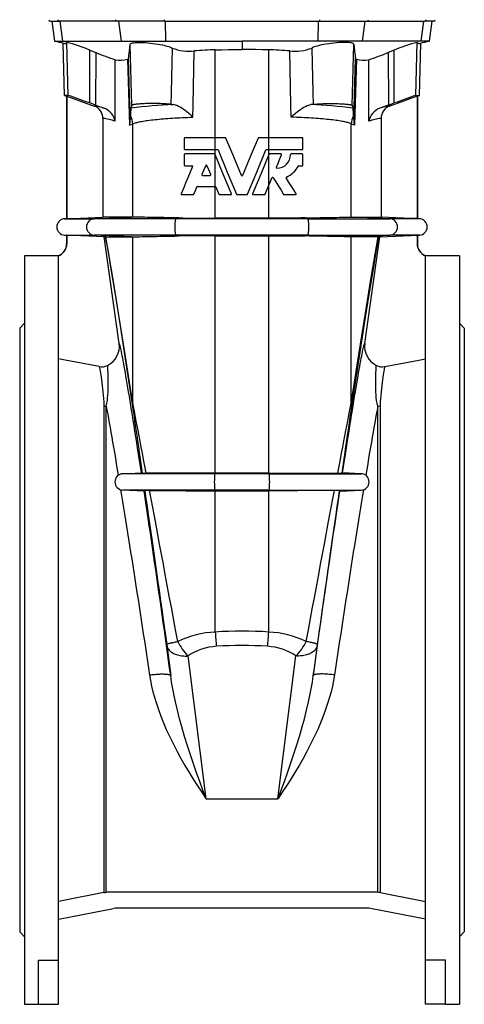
# Model space of a CAD drawing. Extents: x 58 to 859, y -276 to 1179.
# Tile 2 of 4: x 58 to 328, y 245 to 844. Entities that reach past the tile are written whole.
import ezdxf

# ---------------------------------------------------------------- set-up
doc = ezdxf.new("R2010")
doc.units = 0
doc.layers.get('0').update_dxf_attribs({"linetype": 'CONTINUOUS'})

msp = doc.modelspace()

# ---------------------------------------------------------------- linework, layer by layer
at = {"color": 7, "linetype": 'CONTINUOUS'}
for p, q in [((76.76, 842.58), (82.15, 842.58)), ((77.66, 842.58), (79.34, 830.58)), ((117.13, 842.58), (82.15, 842.58)), ((146.14, 842.58), (117.13, 842.58)), ((146.14, 842.58), (240.18, 842.58)), ((240.18, 842.58), (269.19, 842.58)), ((269.19, 842.58), (304.17, 842.58)), ((309.55, 842.58), (304.17, 842.58)), ((306.97, 830.58), (308.66, 842.58)), ((79.54, 830.53), (79.34, 830.58)), ((85.42, 797.58), (84.59, 829.18)), ((146.98, 830.58), (146.98, 830.58)), ((193.16, 830.58), (193.16, 825.54)), ((239.34, 830.58), (239.34, 830.58)), ((300.89, 797.58), (301.72, 829.18)), ((306.78, 830.53), (306.97, 830.58)), ((100.66, 825.1), (104.35, 823.64)), ((285.66, 825.1), (281.96, 823.64)), ((85.42, 797.58), (86.66, 797.14)), ((87.53, 797.58), (85.42, 797.58)), ((86.66, 797.14), (86.79, 797.14)), ((86.66, 797.14), (86.66, 722.63)), ((86.79, 797.14), (103.41, 791.09)), ((86.79, 797.14), (86.79, 722.64)), ((299.53, 797.14), (282.9, 791.09)), ((298.79, 797.58), (300.89, 797.58)), ((299.66, 797.14), (299.53, 797.14)), ((299.53, 797.14), (299.53, 722.64)), ((300.89, 797.58), (299.66, 797.14)), ((299.66, 797.14), (299.66, 722.63)), ((104.23, 791.63), (100.66, 792.93)), ((126.19, 791.48), (125.72, 789.78)), ((260.13, 791.48), (260.59, 789.78)), ((282.09, 791.63), (285.66, 792.93)), ((108.68, 783.57), (108.68, 723.59)), ((277.64, 783.57), (277.64, 723.59)), ((158.13, 771.42), (158.13, 764.94)), ((176.84, 771.78), (158.49, 771.78)), ((183.09, 771.78), (176.84, 771.78)), ((209.48, 771.78), (203.23, 771.78)), ((229.77, 771.78), (209.48, 771.78)), ((230.13, 764.94), (230.13, 771.42)), ((158.13, 761.57), (158.13, 755.09)), ((158.49, 764.58), (176.84, 764.58)), ((176.5, 761.93), (158.49, 761.93)), ((176.84, 764.58), (178.28, 764.58)), ((176.84, 761.7), (176.84, 761.71)), ((208.04, 764.58), (209.48, 764.58)), ((209.48, 764.58), (229.77, 764.58)), ((209.48, 761.71), (209.48, 761.7)), ((216.83, 761.93), (209.81, 761.93)), ((229.77, 761.93), (222.92, 761.93)), ((230.13, 755.09), (230.13, 761.57)), ((158.49, 754.73), (162.72, 754.73)), ((227.7, 754.73), (229.77, 754.73)), ((169.18, 748.92), (173.8, 748.92)), ((166.13, 742.26), (176.84, 742.26)), ((176.84, 742.26), (176.85, 742.26)), ((207.22, 737.45), (209.48, 742.88)), ((156.54, 737.22), (163.56, 737.22)), ((177.19, 742.04), (179.09, 737.45)), ((179.42, 737.22), (186.44, 737.22)), ((190.09, 737.22), (196.22, 737.22)), ((199.88, 737.22), (206.89, 737.22)), ((218.75, 737.22), (225.77, 737.22)), ((86.66, 722.63), (85.44, 722.58)), ((86.66, 722.63), (86.79, 722.64)), ((126.04, 723.59), (108.68, 723.59)), ((126.86, 723.59), (126.04, 723.59)), ((209.39, 722.9), (176.92, 722.9)), ((259.46, 723.59), (260.27, 723.59)), ((260.27, 723.59), (277.64, 723.59)), ((299.66, 722.63), (299.53, 722.64)), ((300.88, 722.58), (299.66, 722.63)), ((85.44, 712.59), (86.66, 712.54)), ((86.79, 712.53), (86.66, 712.54)), ((86.66, 712.54), (86.66, 707.5)), ((86.79, 712.53), (86.79, 707.42)), ((176.92, 712.27), (209.39, 712.27)), ((299.53, 712.53), (299.66, 712.54)), ((299.53, 712.53), (299.53, 707.42)), ((299.66, 712.54), (300.88, 712.59)), ((299.66, 712.54), (299.66, 707.5)), ((110.15, 711.57), (109.46, 711.54)), ((118.56, 646.81), (109.46, 711.54)), ((110.39, 711.58), (126.04, 711.58)), ((126.04, 711.58), (126.86, 711.58)), ((260.27, 711.58), (259.46, 711.58)), ((275.92, 711.58), (260.27, 711.58)), ((267.76, 646.81), (276.85, 711.54)), ((276.17, 711.57), (276.85, 711.54)), ((81.66, 700.08), (61.16, 700.08)), ((61.16, 700.08), (61.16, 245.08)), ((81.66, 271.92), (81.66, 700.08)), ((325.16, 700.08), (304.66, 700.08)), ((304.66, 271.92), (304.66, 700.08)), ((325.16, 700.08), (325.16, 245.08)), ((61.16, 659.08), (58.16, 656.08)), ((328.16, 656.08), (325.16, 659.08)), ((58.16, 656.08), (58.16, 289.08)), ((328.16, 656.08), (328.16, 289.08)), ((120.74, 567.58), (132.2, 568.08)), ((177.07, 567.9), (176.92, 567.9)), ((209.25, 567.9), (177.07, 567.9)), ((209.25, 567.9), (209.39, 567.9)), ((265.58, 567.58), (254.12, 568.08)), ((133.75, 557.02), (120.74, 557.59)), ((133.75, 557.02), (133.75, 557.02)), ((176.92, 557.27), (177.07, 557.27)), ((177.07, 557.27), (209.25, 557.27)), ((209.39, 557.27), (209.25, 557.27)), ((252.56, 557.02), (265.58, 557.59)), ((252.56, 557.02), (252.56, 557.02)), ((275.59, 313.16), (110.72, 313.16)), ((81.66, 296.89), (115.16, 303.4)), ((269.24, 303.58), (117.07, 303.58)), ((304.66, 296.89), (271.15, 303.4)), ((58.16, 289.08), (61.16, 286.08)), ((325.16, 286.08), (328.16, 289.08)), ((69.66, 271.92), (81.66, 271.92)), ((69.66, 245.08), (69.66, 271.92)), ((81.66, 245.08), (81.66, 271.92)), ((316.66, 271.92), (304.66, 271.92)), ((304.66, 245.08), (304.66, 271.92)), ((316.66, 245.08), (316.66, 271.92)), ((61.16, 245.08), (69.66, 245.08)), ((69.66, 245.08), (81.66, 245.08)), ((316.66, 245.08), (304.66, 245.08)), ((316.66, 245.08), (325.16, 245.08))]:
    msp.add_line(p, q, dxfattribs=at)
at = {"color": 8, "linetype": 'CONTINUOUS'}
for p, q in [((84.42, 830.58), (82.75, 842.58)), ((119.9, 830.58), (118.39, 842.58)), ((146.98, 830.58), (146.72, 842.58)), ((239.34, 830.58), (239.59, 842.58)), ((266.41, 830.58), (267.92, 842.58)), ((301.89, 830.58), (303.57, 842.58)), ((87.53, 797.58), (86.69, 829.73)), ((126.19, 791.48), (125.22, 828.41)), ((260.13, 791.48), (261.1, 828.41)), ((298.79, 797.58), (299.63, 829.73)), ((100.66, 792.93), (100.66, 825.1)), ((104.35, 823.64), (104.23, 791.63)), ((125.32, 782.83), (124.21, 819.96)), ((176.92, 771.78), (176.92, 825.23)), ((209.39, 771.78), (209.39, 825.23)), ((261, 782.83), (262.11, 819.96)), ((281.96, 823.64), (282.09, 791.63)), ((285.66, 792.93), (285.66, 825.1)), ((116.07, 781.79), (116.21, 819.17)), ((123.59, 819.5), (124.74, 779.48)), ((262.72, 819.5), (261.57, 779.48)), ((270.25, 781.79), (270.11, 819.17)), ((124.74, 779.48), (126.86, 780.32)), ((126.86, 723.59), (126.86, 780.32)), ((259.46, 723.59), (259.46, 780.32)), ((261.57, 779.48), (259.46, 780.32)), ((176.84, 764.58), (176.84, 771.78)), ((209.48, 764.58), (209.48, 771.78)), ((176.84, 742.26), (176.84, 761.7)), ((176.92, 761.49), (176.92, 764.58)), ((209.39, 761.49), (209.39, 764.58)), ((209.48, 742.88), (209.48, 761.7)), ((176.92, 722.9), (176.92, 742.26)), ((209.39, 722.9), (209.39, 742.68)), ((85.44, 722.58), (103.38, 722.58)), ((103.38, 722.58), (126.04, 723.59)), ((153.2, 722.58), (103.38, 722.58)), ((153.2, 722.58), (154.7, 723.07)), ((233.12, 722.58), (153.2, 722.58)), ((233.12, 722.58), (231.61, 723.07)), ((233.12, 722.58), (282.93, 722.58)), ((282.93, 722.58), (260.27, 723.59)), ((300.88, 722.58), (282.93, 722.58)), ((85.44, 712.59), (103.38, 712.59)), ((153.2, 712.59), (103.38, 712.59)), ((126.04, 711.58), (103.38, 712.59)), ((233.12, 712.59), (153.2, 712.59)), ((154.7, 712.1), (153.2, 712.59)), ((176.92, 567.9), (176.92, 712.27)), ((209.39, 567.9), (209.39, 712.27)), ((231.61, 712.1), (233.12, 712.59)), ((233.12, 712.59), (282.93, 712.59)), ((260.27, 711.58), (282.93, 712.59)), ((300.88, 712.59), (282.93, 712.59)), ((86.79, 707.42), (86.66, 707.5)), ((126.86, 610.19), (126.86, 711.58)), ((259.46, 610.19), (259.46, 711.58)), ((299.53, 707.42), (299.66, 707.5)), ((109.2, 608.82), (109.2, 313.02)), ((110.72, 313.16), (110.72, 608.7)), ((275.59, 313.16), (275.59, 608.7)), ((277.12, 608.82), (277.12, 313.02)), ((176.67, 567.58), (120.74, 567.58)), ((176.67, 567.58), (177.07, 567.9)), ((209.65, 567.58), (176.67, 567.58)), ((209.65, 567.58), (209.25, 567.9)), ((209.65, 567.58), (265.58, 567.58)), ((176.67, 557.59), (120.74, 557.59)), ((209.65, 557.59), (176.67, 557.59)), ((177.07, 557.27), (176.67, 557.59)), ((176.92, 471.36), (176.92, 557.27)), ((209.25, 557.27), (209.65, 557.59)), ((209.39, 471.36), (209.39, 557.27)), ((209.65, 557.59), (265.58, 557.59)), ((147.52, 463.37), (149.84, 444.86)), ((238.8, 463.37), (236.47, 444.86)), ((171.3, 370.06), (160.39, 456.82)), ((215.02, 370.06), (225.93, 456.82)), ((171.3, 370.06), (215.02, 370.06))]:
    msp.add_line(p, q, dxfattribs=at)
at = {"color": 7, "linetype": 'CONTINUOUS', "flags": 128}
for points in [[(79.34, 830.58), (79.42, 830.58), (79.66, 830.58), (80.06, 830.58), (80.62, 830.58), (81.34, 830.58), (82.22, 830.58), (83.25, 830.58), (84.42, 830.58)], [(84.42, 830.58), (85.46, 830.58), (86.65, 830.58), (88, 830.58), (89.51, 830.58), (91.19, 830.58), (93.04, 830.58), (95.04, 830.58), (97.19, 830.58), (99.49, 830.58), (101.94, 830.58), (104.54, 830.58), (107.3, 830.58), (110.22, 830.58), (113.3, 830.58), (116.53, 830.58), (119.9, 830.58)], [(119.9, 830.58), (120.78, 830.58), (121.73, 830.58), (122.77, 830.58), (123.92, 830.58), (125.15, 830.58), (126.45, 830.58)], [(125.22, 828.41), (125.33, 828.74), (125.61, 829.02), (126.05, 829.26), (126.65, 829.45), (127.4, 829.59), (128.3, 829.69), (129.32, 829.74), (130.46, 829.76), (131.69, 829.75), (133.02, 829.69), (134.43, 829.61), (135.89, 829.49), (137.39, 829.35), (138.92, 829.17), (140.44, 828.97), (141.97, 828.73), (143.46, 828.47), (144.88, 828.19), (146.26, 827.87), (147.54, 827.53), (148.71, 827.17), (149.8, 826.77), (150.74, 826.34)], [(126.45, 830.58), (127.08, 830.58), (128.43, 830.58), (129.86, 830.57), (131.33, 830.57), (132.9, 830.57), (134.53, 830.58), (136.2, 830.58)], [(136.2, 830.58), (137.13, 830.58), (139.48, 830.58), (141.9, 830.58), (144.42, 830.58), (146.98, 830.58)], [(146.98, 830.58), (154.61, 830.58), (162.26, 830.58), (169.94, 830.58), (177.67, 830.58), (185.41, 830.58), (193.16, 830.58)], [(239.34, 830.58), (231.71, 830.58), (224.05, 830.58), (216.38, 830.58), (208.65, 830.58), (200.9, 830.58), (193.16, 830.58)], [(261.1, 828.41), (260.98, 828.74), (260.71, 829.02), (260.27, 829.26), (259.67, 829.45), (258.92, 829.59), (258.02, 829.69), (257, 829.74), (255.86, 829.76), (254.62, 829.75), (253.29, 829.69), (251.89, 829.61), (250.43, 829.49), (248.92, 829.35), (247.39, 829.17), (245.87, 828.97), (244.35, 828.73), (242.86, 828.47), (241.43, 828.19), (240.06, 827.87), (238.77, 827.53), (237.6, 827.17), (236.52, 826.77), (235.58, 826.34)], [(250.12, 830.58), (249.19, 830.58), (246.84, 830.58), (244.42, 830.58), (241.9, 830.58), (239.34, 830.58)], [(259.87, 830.58), (259.24, 830.58), (257.88, 830.58), (256.46, 830.57), (254.98, 830.57), (253.41, 830.57), (251.79, 830.58), (250.12, 830.58)], [(266.41, 830.58), (265.54, 830.58), (264.58, 830.58), (263.54, 830.58), (262.39, 830.58), (261.17, 830.58), (259.87, 830.58)], [(301.89, 830.58), (300.86, 830.58), (299.67, 830.58), (298.31, 830.58), (296.8, 830.58), (295.12, 830.58), (293.28, 830.58), (291.28, 830.58), (289.12, 830.58), (286.83, 830.58), (284.38, 830.58), (281.77, 830.58), (279.02, 830.58), (276.09, 830.58), (273.01, 830.58), (269.79, 830.58), (266.41, 830.58)], [(306.97, 830.58), (306.89, 830.58), (306.65, 830.58), (306.25, 830.58), (305.69, 830.58), (304.97, 830.58), (304.09, 830.58), (303.07, 830.58), (301.89, 830.58)], [(176.92, 825.23), (180.98, 825.31), (185.03, 825.39), (189.1, 825.47), (193.16, 825.54)], [(209.39, 825.23), (205.34, 825.31), (201.28, 825.39), (197.22, 825.47), (193.16, 825.54)], [(104.23, 791.63), (104.97, 791.36), (106.44, 790.83), (107.91, 790.3), (108.72, 790), (109.52, 789.71)], [(149.92, 792.08), (149.44, 792.14), (148.92, 792.2), (148.36, 792.25), (147.76, 792.3), (147.13, 792.35), (146.47, 792.39), (145.78, 792.43), (145.06, 792.46), (144.32, 792.49), (143.56, 792.52), (142.78, 792.54), (141.99, 792.56), (141.19, 792.57), (140.38, 792.58), (139.56, 792.58), (138.74, 792.58), (137.92, 792.58), (137.11, 792.57), (136.31, 792.56), (135.51, 792.54), (134.74, 792.52), (133.97, 792.49), (133.23, 792.46), (132.52, 792.43), (131.83, 792.39), (131.17, 792.34), (130.54, 792.3), (129.94, 792.25), (129.39, 792.2), (128.87, 792.14), (128.39, 792.08), (127.95, 792.02), (127.56, 791.96), (127.22, 791.89), (126.92, 791.83), (126.67, 791.76), (126.48, 791.69), (126.33, 791.62), (126.23, 791.55), (126.19, 791.48)], [(149.92, 792.08), (150.6, 792), (151.38, 791.93)], [(163.32, 784.3), (163.31, 784.32), (162.01, 785.51), (160.66, 786.68), (159.66, 787.5), (158.64, 788.29), (157.61, 789.05), (156.56, 789.75), (155.58, 790.35), (154.59, 790.89), (153.61, 791.33), (152.84, 791.62), (152.09, 791.82), (151.38, 791.93)], [(222.99, 784.3), (223.01, 784.32), (224.31, 785.51), (225.66, 786.68), (226.65, 787.5), (227.67, 788.29), (228.71, 789.05), (229.75, 789.75), (230.74, 790.35), (231.73, 790.89), (232.71, 791.33), (233.48, 791.62), (234.22, 791.82), (234.93, 791.93)], [(236.4, 792.08), (235.71, 792), (234.93, 791.93)], [(236.4, 792.08), (236.88, 792.14), (237.4, 792.2), (237.96, 792.25), (238.55, 792.3), (239.18, 792.35), (239.84, 792.39), (240.53, 792.43), (241.25, 792.46), (241.99, 792.49), (242.75, 792.52), (243.53, 792.54), (244.32, 792.56), (245.13, 792.57), (245.94, 792.58), (246.76, 792.58), (247.58, 792.58), (248.39, 792.58), (249.21, 792.57), (250.01, 792.56), (250.8, 792.54), (251.58, 792.52), (252.34, 792.49), (253.08, 792.46), (253.8, 792.43), (254.49, 792.39), (255.15, 792.34), (255.78, 792.3), (256.37, 792.25), (256.93, 792.2), (257.45, 792.14), (257.93, 792.08), (258.36, 792.02), (258.75, 791.96), (259.1, 791.89), (259.39, 791.83), (259.64, 791.76), (259.84, 791.69), (259.99, 791.62), (260.08, 791.55), (260.13, 791.48)], [(282.09, 791.63), (281.35, 791.36), (279.87, 790.83), (278.41, 790.3), (277.59, 790), (276.79, 789.71)], [(192.83, 748.86), (188.12, 760.21), (183.42, 771.56)], [(202.89, 771.56), (198.19, 760.21), (193.49, 748.86)], [(186.77, 737.72), (181.8, 749.71), (176.84, 761.7)], [(178.61, 764.36), (184.18, 750.91), (189.76, 737.45)], [(196.56, 737.45), (202.13, 750.91), (207.7, 764.36)], [(209.48, 761.7), (204.51, 749.71), (199.55, 737.72)], [(214.02, 753.84), (215.07, 756.38), (216.11, 758.91), (217.16, 761.43)], [(163.05, 754.23), (161.65, 750.86), (160.27, 747.53), (158.9, 744.22), (157.55, 740.95), (156.21, 737.72)], [(171.16, 754.99), (170, 752.2), (168.85, 749.42)], [(174.13, 749.42), (172.98, 752.21), (171.82, 754.99)], [(209.48, 742.88), (210.42, 745.17), (211.37, 747.45)], [(212, 747.51), (213.63, 744.96), (215.24, 742.43), (216.85, 739.9), (218.45, 737.39)], [(226.07, 737.78), (224.56, 740.15), (223.03, 742.55), (221.49, 744.97), (219.94, 747.4)], [(163.89, 737.45), (164.84, 739.74), (165.79, 742.04)], [(86.79, 722.64), (90.53, 722.8), (108.68, 723.59)], [(154.7, 723.07), (152.36, 723.11), (150.08, 723.15), (147.88, 723.19), (145.7, 723.23), (143.61, 723.26), (141.62, 723.3), (139.53, 723.34), (137.57, 723.38), (135.74, 723.41), (134, 723.44), (132.4, 723.48), (130.96, 723.5), (129.7, 723.53), (128.59, 723.55), (127.64, 723.57), (126.86, 723.59)], [(154.7, 723.07), (157.17, 723.03), (159.69, 723), (162.26, 722.97), (164.94, 722.94), (167.66, 722.92), (170.41, 722.91), (173.65, 722.9), (176.92, 722.9)], [(231.61, 723.07), (229.15, 723.03), (226.63, 723), (224.06, 722.97), (221.38, 722.94), (218.66, 722.92), (215.91, 722.91), (212.67, 722.9), (209.39, 722.9)], [(231.61, 723.07), (233.96, 723.11), (236.23, 723.15), (238.44, 723.19), (240.61, 723.23), (242.7, 723.26), (244.7, 723.3), (246.79, 723.34), (248.75, 723.38), (250.58, 723.41), (252.32, 723.44), (253.91, 723.48), (255.35, 723.5), (256.62, 723.53), (257.72, 723.55), (258.67, 723.57), (259.46, 723.59)], [(299.53, 722.64), (295.79, 722.8), (277.64, 723.59)], [(109.46, 711.54), (90.53, 712.37), (86.79, 712.53)], [(176.92, 712.27), (173.92, 712.27), (170.93, 712.26), (167.97, 712.25), (164.96, 712.23), (162, 712.2), (159.09, 712.17), (156.88, 712.13), (154.7, 712.1)], [(209.39, 712.27), (212.4, 712.27), (215.39, 712.26), (218.35, 712.25), (221.36, 712.23), (224.32, 712.2), (227.22, 712.17), (229.44, 712.13), (231.61, 712.1)], [(276.85, 711.54), (295.79, 712.37), (299.53, 712.53)], [(110.39, 711.58), (110.2, 711.57), (110.15, 711.57)], [(126.86, 711.58), (127.62, 711.6), (128.53, 711.62), (129.61, 711.64), (130.87, 711.66), (132.3, 711.69), (133.88, 711.72), (135.56, 711.76), (137.38, 711.79), (139.33, 711.83), (141.46, 711.87), (143.73, 711.91), (146.1, 711.95), (148.14, 711.99), (150.25, 712.02), (152.45, 712.06), (154.7, 712.1)], [(259.46, 711.58), (258.7, 711.6), (257.78, 711.62), (256.71, 711.64), (255.44, 711.66), (254.01, 711.69), (252.43, 711.72), (250.75, 711.76), (248.93, 711.79), (246.99, 711.83), (244.85, 711.87), (242.59, 711.91), (240.21, 711.95), (238.17, 711.99), (236.06, 712.02), (233.87, 712.06), (231.61, 712.1)], [(275.92, 711.58), (276.12, 711.57), (276.17, 711.57)], [(106.42, 632.69), (85.75, 636.71), (81.66, 637.51)], [(279.89, 632.69), (300.57, 636.71), (304.66, 637.51)], [(132.2, 568.08), (132.39, 568.04), (132.59, 567.91)], [(176.92, 567.9), (173.92, 567.89), (170.92, 567.89), (167.96, 567.89), (164.95, 567.89), (161.99, 567.89), (159.09, 567.89), (156.33, 567.88), (153.65, 567.88), (151.04, 567.88), (148.46, 567.88), (145.97, 567.87), (143.6, 567.87), (141.25, 567.86), (139.04, 567.86), (136.94, 567.85), (135, 567.85)], [(209.39, 567.9), (212.4, 567.89), (215.39, 567.89), (218.35, 567.89), (221.36, 567.89), (224.33, 567.89), (227.23, 567.89), (229.99, 567.88), (232.67, 567.88), (235.27, 567.88), (237.86, 567.88), (240.34, 567.87), (242.71, 567.87), (245.06, 567.86), (247.28, 567.86), (249.37, 567.85), (251.31, 567.85)], [(254.12, 568.08), (253.93, 568.04), (253.73, 567.91)], [(134.13, 557.24), (133.95, 557.07), (133.75, 557.02)], [(136.99, 557.32), (139.05, 557.31), (141.24, 557.31), (143.61, 557.3), (146.11, 557.3), (148.53, 557.29), (151.04, 557.29), (153.64, 557.29), (156.4, 557.29), (159.24, 557.28), (162.15, 557.28), (164.52, 557.28), (166.93, 557.28), (169.36, 557.28), (171.87, 557.28), (174.39, 557.27), (176.92, 557.27)], [(249.32, 557.32), (247.27, 557.31), (245.07, 557.31), (242.7, 557.3), (240.21, 557.3), (237.79, 557.29), (235.28, 557.29), (232.67, 557.29), (229.91, 557.29), (227.07, 557.28), (224.16, 557.28), (221.79, 557.28), (219.38, 557.28), (216.95, 557.28), (214.45, 557.28), (211.92, 557.27), (209.39, 557.27)], [(252.19, 557.24), (252.37, 557.07), (252.56, 557.02)], [(109.2, 313.02), (85.75, 308.46), (81.66, 307.66)], [(109.2, 313.02), (110.05, 313.13), (110.72, 313.16)], [(277.12, 313.02), (276.27, 313.13), (275.59, 313.16)], [(277.12, 313.02), (300.56, 308.46), (304.66, 307.66)]]:
    msp.add_lwpolyline(points, dxfattribs=at)
at = {"color": 8, "linetype": 'CONTINUOUS', "flags": 128}
for points in [[(150.74, 826.34), (150.09, 799.28), (149.92, 792.08)], [(235.58, 826.34), (236.23, 799.28), (236.4, 792.08)], [(163.32, 784.3), (163.48, 791.67), (164.18, 824.59)], [(222.99, 784.3), (222.84, 791.67), (222.13, 824.59)], [(126.86, 780.32), (127.27, 780.49), (127.73, 780.65), (128.24, 780.81), (128.8, 780.98), (129.41, 781.14), (130.07, 781.29), (130.79, 781.45), (131.55, 781.6), (132.35, 781.76), (133.21, 781.9), (134.11, 782.05), (135.05, 782.19), (136.04, 782.33), (137.07, 782.47), (138.15, 782.6), (139.26, 782.73), (140.42, 782.86), (141.61, 782.98), (142.85, 783.1), (144.12, 783.21), (145.42, 783.33), (146.76, 783.43), (148.13, 783.53), (149.53, 783.63), (150.96, 783.73), (152.42, 783.81), (153.91, 783.9), (155.42, 783.98), (156.96, 784.05), (158.52, 784.12), (160.1, 784.19), (161.7, 784.25), (163.32, 784.3)], [(259.46, 780.32), (259.05, 780.49), (258.59, 780.65), (258.08, 780.81), (257.52, 780.98), (256.9, 781.14), (256.24, 781.29), (255.53, 781.45), (254.77, 781.6), (253.96, 781.76), (253.11, 781.9), (252.21, 782.05), (251.26, 782.19), (250.27, 782.33), (249.24, 782.47), (248.17, 782.6), (247.05, 782.73), (245.9, 782.86), (244.7, 782.98), (243.47, 783.1), (242.2, 783.21), (240.9, 783.33), (239.56, 783.43), (238.19, 783.53), (236.79, 783.63), (235.35, 783.73), (233.89, 783.81), (232.4, 783.9), (230.89, 783.98), (229.35, 784.05), (227.79, 784.12), (226.21, 784.19), (224.61, 784.25), (222.99, 784.3)], [(153.2, 712.59), (153.13, 712.64), (153.06, 712.74), (152.99, 712.89), (152.93, 713.08), (152.87, 713.33), (152.82, 713.62), (152.76, 713.95), (152.72, 714.32), (152.67, 714.72), (152.64, 715.15), (152.61, 715.6), (152.58, 716.08), (152.57, 716.57), (152.56, 717.08), (152.55, 717.58), (152.56, 718.09), (152.57, 718.6), (152.58, 719.09), (152.61, 719.57), (152.64, 720.02), (152.67, 720.45), (152.72, 720.85), (152.76, 721.22), (152.82, 721.55), (152.87, 721.84), (152.93, 722.09), (152.99, 722.28), (153.06, 722.43), (153.13, 722.53), (153.2, 722.58)], [(233.12, 712.59), (233.19, 712.64), (233.26, 712.74), (233.32, 712.89), (233.38, 713.08), (233.44, 713.33), (233.5, 713.62), (233.55, 713.95), (233.6, 714.32), (233.64, 714.72), (233.68, 715.15), (233.71, 715.6), (233.73, 716.08), (233.75, 716.57), (233.76, 717.08), (233.76, 717.58), (233.76, 718.09), (233.75, 718.6), (233.73, 719.09), (233.71, 719.57), (233.68, 720.02), (233.64, 720.45), (233.6, 720.85), (233.55, 721.22), (233.5, 721.55), (233.44, 721.84), (233.38, 722.09), (233.32, 722.28), (233.26, 722.43), (233.19, 722.53), (233.12, 722.58)], [(110.15, 711.57), (111.6, 703.63), (113.57, 691.97), (116.07, 676.61), (119.08, 657.54), (122.61, 634.8), (126.66, 608.38)], [(126.86, 610.19), (122.19, 640.14), (118.2, 665.27), (114.9, 685.57), (112.3, 701.01), (110.39, 711.58)], [(259.46, 610.19), (264.13, 640.14), (268.12, 665.27), (271.41, 685.57), (274.01, 701.01), (275.92, 711.58)], [(276.17, 711.57), (274.72, 703.63), (272.74, 691.97), (270.25, 676.61), (267.23, 657.54), (263.7, 634.8), (259.66, 608.38)], [(132.09, 568.08), (131.5, 571.93), (130.92, 575.71), (130.35, 579.42), (129.79, 583.06), (129.24, 586.62), (128.69, 590.09), (128.16, 593.48), (127.64, 596.79), (127.13, 600.01), (126.63, 603.14), (126.14, 606.17), (125.66, 609.11), (125.2, 611.96), (124.75, 614.7), (124.31, 617.34), (123.88, 619.88), (123.47, 622.32), (123.08, 624.65), (122.69, 626.87), (122.32, 628.98), (121.97, 630.98), (121.63, 632.86), (121.3, 634.63), (120.99, 636.29), (120.7, 637.83), (120.42, 639.25), (120.16, 640.56), (119.92, 641.74), (119.69, 642.8), (119.48, 643.74), (119.28, 644.56), (119.1, 645.26), (118.94, 645.84), (118.8, 646.29), (118.67, 646.61), (118.56, 646.81)], [(254.23, 568.08), (254.82, 571.93), (255.4, 575.71), (255.97, 579.42), (256.53, 583.06), (257.08, 586.62), (257.62, 590.09), (258.15, 593.48), (258.68, 596.79), (259.19, 600.01), (259.69, 603.14), (260.18, 606.17), (260.65, 609.11), (261.12, 611.96), (261.57, 614.7), (262.01, 617.34), (262.43, 619.88), (262.84, 622.32), (263.24, 624.65), (263.62, 626.87), (263.99, 628.98), (264.35, 630.98), (264.69, 632.86), (265.01, 634.63), (265.32, 636.29), (265.61, 637.83), (265.89, 639.25), (266.15, 640.56), (266.4, 641.74), (266.63, 642.8), (266.84, 643.74), (267.04, 644.56), (267.21, 645.26), (267.38, 645.84), (267.52, 646.29), (267.65, 646.61), (267.76, 646.81)], [(106.42, 632.69), (106.52, 632.44), (106.63, 632.03), (106.75, 631.47), (106.89, 630.76), (107.04, 629.89), (107.21, 628.87), (107.4, 627.62), (107.6, 626.21), (107.81, 624.64), (108.03, 622.9), (108.26, 621), (108.46, 619.24), (108.67, 617.37), (108.87, 615.39), (109.04, 613.3), (109.15, 611.11), (109.2, 608.82)], [(110.72, 608.7), (111.13, 610.42), (111.4, 612.11), (111.57, 613.76), (111.69, 615.36), (111.81, 617.41), (111.88, 619.36), (111.92, 621.19), (111.93, 622.83), (111.93, 624.36), (111.91, 625.78), (111.89, 627.09), (111.85, 628.29), (111.82, 629.36), (111.77, 630.42), (111.73, 631.33), (111.68, 632.09), (111.64, 632.69), (111.6, 633.13), (111.56, 633.41)], [(275.59, 608.7), (275.18, 610.42), (274.91, 612.11), (274.74, 613.76), (274.62, 615.36), (274.5, 617.41), (274.43, 619.36), (274.39, 621.19), (274.38, 622.83), (274.39, 624.36), (274.4, 625.78), (274.43, 627.09), (274.46, 628.29), (274.5, 629.36), (274.54, 630.42), (274.59, 631.33), (274.64, 632.09), (274.68, 632.69), (274.72, 633.13), (274.75, 633.41)], [(279.89, 632.69), (279.8, 632.44), (279.69, 632.03), (279.57, 631.47), (279.43, 630.76), (279.27, 629.89), (279.11, 628.87), (278.92, 627.62), (278.71, 626.21), (278.5, 624.64), (278.28, 622.9), (278.06, 621), (277.85, 619.24), (277.64, 617.37), (277.44, 615.39), (277.28, 613.3), (277.16, 611.11), (277.12, 608.82)], [(110.72, 608.7), (111.16, 606.32), (111.61, 603.83), (112.07, 601.24), (112.55, 598.55), (113.04, 595.76), (113.54, 592.88), (114.06, 589.9), (114.58, 586.83), (115.12, 583.67), (115.68, 580.42), (116.24, 577.09), (116.81, 573.67), (117.4, 570.18), (117.99, 566.61)], [(126.66, 608.38), (126.93, 606.57), (127.24, 604.53), (127.58, 602.27), (127.94, 599.79), (128.34, 597.09), (128.77, 594.17), (129.23, 591.04), (129.72, 587.7), (130.24, 584.15), (130.78, 580.39), (131.36, 576.43), (131.96, 572.27), (132.59, 567.91)], [(135, 567.85), (134.19, 572.11), (133.42, 576.19), (132.68, 580.08), (131.97, 583.79), (131.3, 587.32), (130.66, 590.65), (130.06, 593.79), (129.49, 596.73), (128.96, 599.48), (128.46, 602.03), (128.01, 604.37), (127.59, 606.52), (127.2, 608.46), (126.86, 610.19)], [(251.31, 567.85), (252.12, 572.11), (252.9, 576.19), (253.64, 580.08), (254.34, 583.79), (255.02, 587.32), (255.66, 590.65), (256.26, 593.79), (256.83, 596.73), (257.36, 599.48), (257.85, 602.03), (258.31, 604.37), (258.73, 606.52), (259.11, 608.46), (259.46, 610.19)], [(259.66, 608.38), (259.38, 606.57), (259.08, 604.53), (258.74, 602.27), (258.37, 599.79), (257.97, 597.09), (257.54, 594.17), (257.08, 591.04), (256.6, 587.7), (256.08, 584.15), (255.53, 580.39), (254.96, 576.43), (254.36, 572.27), (253.73, 567.91)], [(275.59, 608.7), (275.16, 606.32), (274.71, 603.83), (274.25, 601.24), (273.77, 598.55), (273.28, 595.76), (272.78, 592.88), (272.26, 589.9), (271.73, 586.83), (271.19, 583.67), (270.64, 580.42), (270.08, 577.09), (269.5, 573.67), (268.92, 570.18), (268.32, 566.61)], [(119.44, 557.82), (120.03, 554.25), (120.62, 550.62), (121.22, 546.94), (121.82, 543.2), (122.43, 539.42), (123.04, 535.59), (123.66, 531.72), (124.29, 527.81), (124.91, 523.86), (125.54, 519.87), (126.18, 515.85), (126.81, 511.8), (127.45, 507.73), (128.09, 503.63), (128.73, 499.51), (129.37, 495.37), (130.02, 491.21), (130.66, 487.04), (131.3, 482.86), (131.94, 478.68), (132.58, 474.49), (133.21, 470.3), (133.85, 466.11), (134.48, 461.92), (135.11, 457.74), (135.74, 453.57), (136.36, 449.42), (136.97, 445.28)], [(149.84, 444.86), (149.21, 449.44), (148.58, 454.03), (147.94, 458.64), (147.3, 463.26), (146.65, 467.89), (146, 472.52), (145.35, 477.15), (144.7, 481.79), (144.04, 486.41), (143.39, 491.03), (142.73, 495.63), (142.07, 500.23), (141.42, 504.8), (140.76, 509.35), (140.11, 513.87), (139.46, 518.37), (138.81, 522.83), (138.16, 527.26), (137.52, 531.65), (136.88, 536), (136.24, 540.31), (135.61, 544.56), (134.99, 548.77), (134.37, 552.92), (133.75, 557.02)], [(134.13, 557.24), (134.81, 552.5), (135.51, 547.6), (136.24, 542.54), (136.99, 537.32), (137.76, 531.94), (138.55, 526.42), (139.36, 520.74), (140.19, 514.93), (141.03, 508.98), (141.9, 502.89), (142.79, 496.68), (143.69, 490.33), (144.61, 483.87), (145.54, 477.29), (146.49, 470.6), (147.46, 463.81)], [(154.17, 465.62), (152.85, 472.7), (151.56, 479.66), (150.28, 486.5), (149.02, 493.22), (147.79, 499.8), (146.59, 506.25), (145.41, 512.55), (144.25, 518.71), (143.13, 524.71), (142.03, 530.56), (140.96, 536.25), (139.92, 541.78), (138.91, 547.13), (137.94, 552.31), (136.99, 557.32)], [(232.14, 465.62), (233.46, 472.7), (234.76, 479.66), (236.04, 486.5), (237.29, 493.22), (238.52, 499.8), (239.73, 506.25), (240.91, 512.55), (242.06, 518.71), (243.19, 524.71), (244.29, 530.56), (245.35, 536.25), (246.39, 541.78), (247.4, 547.13), (248.38, 552.31), (249.32, 557.32)], [(236.47, 444.86), (237.1, 449.44), (237.74, 454.03), (238.38, 458.64), (239.02, 463.26), (239.66, 467.89), (240.31, 472.52), (240.97, 477.15), (241.62, 481.79), (242.27, 486.41), (242.93, 491.03), (243.59, 495.63), (244.24, 500.23), (244.9, 504.8), (245.55, 509.35), (246.21, 513.87), (246.86, 518.37), (247.51, 522.83), (248.15, 527.26), (248.8, 531.65), (249.44, 536), (250.07, 540.31), (250.7, 544.56), (251.33, 548.77), (251.95, 552.92), (252.56, 557.02)], [(252.19, 557.24), (251.51, 552.5), (250.8, 547.6), (250.08, 542.54), (249.33, 537.32), (248.56, 531.94), (247.77, 526.42), (246.96, 520.74), (246.13, 514.93), (245.28, 508.98), (244.41, 502.89), (243.53, 496.68), (242.63, 490.33), (241.71, 483.87), (240.77, 477.29), (239.82, 470.6), (238.86, 463.81)], [(266.87, 557.82), (266.29, 554.25), (265.7, 550.62), (265.1, 546.94), (264.5, 543.2), (263.89, 539.42), (263.27, 535.59), (262.65, 531.72), (262.03, 527.81), (261.4, 523.86), (260.77, 519.87), (260.14, 515.85), (259.5, 511.8), (258.86, 507.73), (258.22, 503.63), (257.58, 499.51), (256.94, 495.37), (256.3, 491.21), (255.66, 487.04), (255.02, 482.86), (254.38, 478.68), (253.74, 474.49), (253.1, 470.3), (252.47, 466.11), (251.83, 461.92), (251.21, 457.74), (250.58, 453.57), (249.96, 449.42), (249.34, 445.28)], [(147.46, 463.81), (147.49, 463.87), (147.57, 463.95), (147.7, 464.03), (147.88, 464.11), (148.11, 464.2), (148.39, 464.3), (148.71, 464.4), (149.08, 464.51), (149.5, 464.62), (149.96, 464.74), (150.45, 464.86), (150.99, 464.98), (151.56, 465.1), (152.17, 465.23), (152.81, 465.36), (153.48, 465.49), (154.17, 465.62)], [(147.52, 463.37), (147.63, 462.85), (147.79, 462.34), (148, 461.84), (148.27, 461.36), (148.58, 460.89), (148.95, 460.43), (149.35, 460), (149.81, 459.59), (150.3, 459.2), (150.84, 458.83), (151.42, 458.5), (152.03, 458.18), (152.68, 457.9), (153.36, 457.65), (154.07, 457.42), (154.8, 457.23), (155.55, 457.07), (156.33, 456.95), (157.12, 456.85), (157.93, 456.8), (158.74, 456.77), (159.56, 456.78), (160.39, 456.82)], [(238.8, 463.37), (238.69, 462.85), (238.52, 462.34), (238.31, 461.84), (238.05, 461.36), (237.73, 460.89), (237.37, 460.43), (236.96, 460), (236.51, 459.59), (236.01, 459.2), (235.47, 458.83), (234.9, 458.5), (234.28, 458.18), (233.64, 457.9), (232.96, 457.65), (232.25, 457.42), (231.52, 457.23), (230.76, 457.07), (229.99, 456.95), (229.19, 456.85), (228.39, 456.8), (227.57, 456.77), (226.75, 456.78), (225.93, 456.82)], [(238.86, 463.81), (238.83, 463.87), (238.75, 463.95), (238.61, 464.03), (238.43, 464.11), (238.2, 464.2), (237.93, 464.3), (237.6, 464.4), (237.23, 464.51), (236.82, 464.62), (236.36, 464.74), (235.86, 464.86), (235.33, 464.98), (234.75, 465.1), (234.15, 465.23), (233.51, 465.36), (232.84, 465.49), (232.14, 465.62)], [(136.97, 445.28), (137.79, 445.39), (138.61, 445.48), (139.42, 445.57), (140.22, 445.64), (141.01, 445.71), (141.78, 445.76), (142.53, 445.81), (143.26, 445.84), (143.96, 445.86), (144.64, 445.87), (145.28, 445.87), (145.89, 445.85), (146.47, 445.83), (147, 445.79), (147.5, 445.74), (147.95, 445.69), (148.36, 445.62), (148.72, 445.54), (149.03, 445.45), (149.29, 445.35), (149.51, 445.24), (149.67, 445.12), (149.78, 445), (149.84, 444.86)], [(136.97, 445.28), (137.55, 441.84), (138.25, 438.43), (139.07, 435.05), (139.98, 431.72), (140.97, 428.44), (142.36, 424.28), (143.87, 420.19), (145.48, 416.17), (147.17, 412.22), (149.28, 407.62), (151.48, 403.11), (153.76, 398.71), (156.11, 394.4), (158.51, 390.19), (161, 385.98), (163.54, 381.86), (166.1, 377.85), (168.68, 373.93), (171.26, 370.11), (171.3, 370.06)], [(171.3, 370.06), (171.28, 370.12), (169.36, 375.27), (167.45, 380.49), (165.56, 385.8), (163.69, 391.19), (161.84, 396.69), (160.04, 402.27), (158.29, 407.95), (156.61, 413.71), (155.24, 418.7), (153.95, 423.77), (152.74, 428.9), (151.9, 432.83), (151.13, 436.79), (150.44, 440.81), (149.84, 444.86)], [(249.34, 445.28), (248.76, 441.84), (248.06, 438.43), (247.25, 435.05), (246.34, 431.72), (245.34, 428.44), (243.95, 424.28), (242.44, 420.19), (240.84, 416.17), (239.15, 412.22), (237.04, 407.62), (234.84, 403.11), (232.55, 398.71), (230.21, 394.4), (227.81, 390.19), (225.31, 385.98), (222.78, 381.86), (220.22, 377.85), (217.64, 373.93), (215.05, 370.11), (215.02, 370.06)], [(215.02, 370.06), (215.04, 370.12), (216.96, 375.27), (218.87, 380.49), (220.76, 385.8), (222.63, 391.19), (224.47, 396.69), (226.28, 402.27), (228.03, 407.95), (229.7, 413.71), (231.07, 418.7), (232.37, 423.77), (233.57, 428.9), (234.41, 432.83), (235.19, 436.79), (235.88, 440.81), (236.47, 444.86)], [(249.34, 445.28), (248.52, 445.39), (247.71, 445.48), (246.89, 445.57), (246.09, 445.64), (245.31, 445.71), (244.54, 445.76), (243.78, 445.81), (243.06, 445.84), (242.35, 445.86), (241.68, 445.87), (241.03, 445.87), (240.42, 445.85), (239.85, 445.83), (239.31, 445.79), (238.82, 445.74), (238.37, 445.69), (237.96, 445.62), (237.6, 445.54), (237.29, 445.45), (237.02, 445.35), (236.81, 445.24), (236.64, 445.12), (236.53, 445), (236.47, 444.86)]]:
    msp.add_lwpolyline(points, dxfattribs=at)
at = {"color": 7, "linetype": 'CONTINUOUS'}
for centre, radius, start, end in [((76.76, 843.58), 1, 181.5, 270), ((309.55, 843.58), 1, 270, 358.5), ((-28.59, 420.4), 424.15, 74.43926, 75.23116), ((85.36, 830.58), 1.58, 264.30741, 327.24604), ((66.72, 746.1), 85.98, 66.74953, 76.57071), ((8.56, 838.13), 117.06, 351.07216, 355.2382), ((160.94, 852.2), 27.8, 248.48088, 276.70486), ((225.38, 852.2), 27.8, 263.29514, 291.51912), ((377.75, 838.13), 117.06, 184.7618, 188.92784), ((319.6, 746.1), 85.98, 103.42929, 113.25047), ((300.96, 830.58), 1.58, 212.75396, 275.69259), ((417.25, 411.74), 433.12, 104.77704, 105.55254), ((175.47, 994.18), 184.77, 247.36166, 251.29257), ((123.59, 820.14), 0.644, 270.56368, 343.7154), ((180.75, 621.12), 204.14, 91.0741, 94.65506), ((205.56, 621.12), 204.14, 85.34494, 88.9259), ((262.73, 820.14), 0.644, 196.2846, 269.43632), ((210.84, 994.18), 184.77, 288.70743, 292.63834), ((118.8, 843.96), 24.93, 264.03078, 281.08164), ((267.51, 843.96), 24.93, 258.91836, 275.96922), ((-50.09, 388.7), 431.42, 69.54764, 71.3981), ((436.41, 388.7), 431.42, 108.6019, 110.45236), ((100.68, 783.57), 8, 359.99919, 70.00665), ((285.64, 783.57), 8, 109.99335, 180.00081), ((105.96, 780.1), 10.26, 9.51505, 69.64802), ((203.69, 781.58), 78.38, 177.58912, 179.07984), ((171.17, 784.09), 45.8, 172.8644, 179.02363), ((215.15, 784.09), 45.8, 0.97637, 7.1356), ((182.63, 781.58), 78.38, 0.92016, 2.41088), ((280.36, 780.1), 10.26, 110.35198, 170.48495), ((113.49, 783.13), 11.83, 342.03166, 358.58443), ((272.83, 783.13), 11.83, 181.41557, 197.96834), ((158.49, 771.42), 0.36, 90.00165, 180.00013), ((183.09, 771.42), 0.36, 22.49624, 90.00331), ((203.23, 771.42), 0.36, 89.99906, 157.50139), ((229.77, 771.42), 0.36, 359.9958, 90.00242), ((158.49, 764.94), 0.36, 180.00129, 269.99693), ((158.49, 761.57), 0.36, 90.00374, 179.99803), ((176.5, 761.57), 0.36, 22.49971, 89.99969), ((178.28, 764.22), 0.36, 22.49669, 90.00286), ((208.04, 764.22), 0.36, 90.00201, 157.49844), ((209.81, 761.57), 0.36, 89.99968, 157.50092), ((214.65, 761.26), 7.92, 267.72261, 2.13608), ((216.83, 761.57), 0.36, 337.50079, 89.99989), ((222.92, 761.57), 0.36, 90.00132, 182.14043), ((229.77, 764.94), 0.36, 270.00101, 0.00076), ((229.77, 761.57), 0.36, 359.99768, 90.00054), ((158.49, 755.09), 0.36, 179.99524, 270.00298), ((162.72, 754.37), 0.36, 337.50184, 89.99884), ((171.49, 754.85), 0.36, 22.50051, 157.49949), ((214.65, 761.26), 14.4, 292.25639, 332.17121), ((227.7, 754.37), 0.36, 90.00384, 152.17181), ((229.77, 755.09), 0.36, 269.99895, 0.00283), ((169.18, 749.28), 0.36, 157.49523, 270.00545), ((173.8, 749.28), 0.36, 269.99832, 22.50101), ((193.16, 749), 0.36, 202.49856, 337.50144), ((214.35, 753.7), 0.36, 157.49778, 267.71717), ((166.13, 741.91), 0.36, 89.99303, 157.50727), ((176.85, 741.91), 0.36, 22.49205, 90.00735), ((211.7, 747.31), 0.36, 32.49852, 157.50307), ((220.24, 747.6), 0.36, 112.26055, 212.49602), ((156.54, 737.58), 0.36, 157.48715, 270.01383), ((163.56, 737.58), 0.36, 269.99486, 337.50574), ((179.42, 737.58), 0.36, 202.49417, 270.00523), ((186.44, 737.58), 0.36, 269.99835, 22.50089), ((190.09, 737.58), 0.36, 202.49514, 270.0044), ((196.22, 737.58), 0.36, 269.99816, 337.50229), ((199.88, 737.58), 0.36, 157.49719, 270.00357), ((206.89, 737.58), 0.36, 269.99774, 337.50286), ((218.75, 737.58), 0.36, 212.49839, 270.00355), ((225.77, 737.58), 0.36, 270.00504, 32.49485), ((85.66, 717.58), 5, 92.5, 267.5), ((300.66, 717.58), 5, 272.5, 87.5), ((78.66, 707.5), 8, 292.0102, 0.00088), ((78.79, 707.42), 8, 291.00167, 0.00124), ((307.52, 707.42), 8, 179.99876, 248.99833), ((307.65, 707.5), 8, 179.99912, 247.9898), ((105.68, 645.01), 13, 296.89479, 7.99152), ((280.64, 645.01), 13, 172.00848, 243.10521), ((107.95, 640.54), 8, 258.99167, 296.86088), ((278.37, 640.54), 8, 243.13912, 281.00833), ((120.96, 562.58), 5, 92.5, 267.5), ((134.25, 585.75), 17.92, 264.69845, 272.41977), ((252.07, 585.75), 17.92, 267.58023, 275.30155), ((265.36, 562.58), 5, 272.5, 87.5), ((136.13, 535.69), 21.64, 87.71899, 95.31803), ((250.18, 535.69), 21.64, 84.68197, 92.28101), ((117.07, 293.58), 10, 90, 101), ((269.24, 293.58), 10, 79, 90)]:
    msp.add_arc(centre, radius, start, end, dxfattribs=at)
at = {"color": 8, "linetype": 'CONTINUOUS'}
for centre, radius, start, end in [((82.15, 843.58), 0.996, 181.25795, 269.77247), ((117.18, 843.53), 0.95, 178.44902, 266.8286), ((147.69, 843.33), 1.73, 172.23204, 205.41886), ((238.62, 843.33), 1.73, 334.58114, 7.76796), ((269.13, 843.53), 0.95, 273.1714, 1.55098), ((304.16, 843.58), 0.996, 270.22753, 358.74205), ((101.75, 769.41), 21.74, 69.04497, 85.61185), ((160.36, 530.28), 261.8, 91.96631, 97.60373), ((225.95, 530.28), 261.8, 82.39627, 88.03369), ((284.57, 769.41), 21.74, 94.38815, 110.95503), ((118.64, 780.16), 8.22, 1.1242, 34.98009), ((267.68, 780.16), 8.22, 145.01991, 178.8758), ((105.13, 752.53), 31.24, 69.50135, 83.48462), ((281.18, 752.53), 31.24, 96.51538, 110.49865), ((103.7, 717.58), 5.01, 93.60693, 266.39307), ((282.62, 717.58), 5.01, 273.60693, 86.39307), ((110.72, 618.03), 9.33, 260.59581, 270.00986), ((130.88, 608.83), 4.24, 161.29293, 186.06507), ((255.44, 608.83), 4.24, 353.93493, 18.70707), ((275.59, 618.03), 9.33, 269.99014, 279.40419), ((214.1, 562.58), 37.76, 172.39856, 187.60144), ((172.22, 562.58), 37.76, 352.39856, 7.60144), ((179.8, 412.1), 59.33, 92.77468, 115.58436), ((193.16, 217.01), 254.87, 86.34815, 93.65185), ((367.26, 483.6), 190.73, 183.67717, 186.29412), ((19.06, 483.6), 190.73, 353.70588, 356.32283), ((206.52, 412.1), 59.33, 64.41564, 87.22532), ((118.46, 459.69), 29.29, 7.22008, 8.08095), ((182, 478.69), 30.74, 205.16696, 225.33611), ((180.27, 426.62), 36.16, 94.10153, 123.35494), ((193.16, 231.52), 231.68, 86.16973, 93.83027), ((206.05, 426.62), 36.16, 56.64506, 85.89847), ((204.32, 478.69), 30.74, 314.66389, 334.83304), ((267.86, 459.69), 29.29, 171.91905, 172.77992)]:
    msp.add_arc(centre, radius, start, end, dxfattribs=at)

doc.saveas('drawing.dxf')
